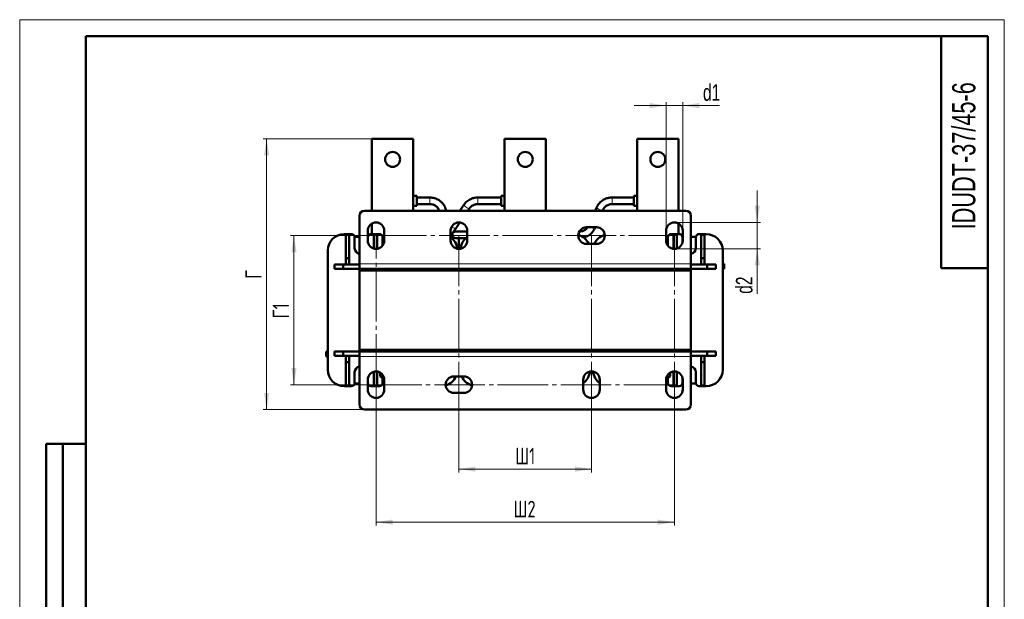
# Model space of a CAD drawing. Header units: millimetres. Extents: x 0 to 594, y 0 to 840.
# Tile 3 of 3: x 0 to 594, y 490 to 840. Entities that reach past the tile are written whole.
import ezdxf

# ---------------------------------------------------------------- set-up
doc = ezdxf.new("R2010")
doc.units = ezdxf.units.MM
doc.header["$LTSCALE"] = 2
doc.linetypes.add('SLD-Осевая', pattern=[19.05, 15.24, -1.27, 1.27, -1.27])
doc.linetypes.add('SLD-Сплошная', pattern=[0])
doc.styles.add('SLDTEXTSTYLE0', font='TXT', dxfattribs={"width": 0.7})
doc.styles.add('SLDTEXTSTYLE1', font='TXT', dxfattribs={"width": 0.7, "bigfont": 'bigfont'})
doc.dimstyles.new('SLDDIMSTYLE0', dxfattribs={"dimtxt": 10, "dimasz": 10, "dimexe": 0, "dimexo": 0.0625, "dimgap": 2.5, "dimtad": 2, "dimdec": 1, "dimrnd": 1e-09, "dimzin": 12, "dimdsep": 46, "dimtxsty": 'SLDTEXTSTYLE0', "dimsah": 1, "dimcen": 0.09, "dimadec": 0, "dimazin": 3, "dimtfac": 1, "dimtdec": 3, "dimtofl": 0, "dimtmove": 0, "dimatfit": 3, "dimfxl": 0, "dimfrac": 2, "dimtolj": 1, "dimtzin": 12, "dimarcsym": 0})
doc.dimstyles.new('SLDDIMSTYLE1', dxfattribs={"dimtxt": 10, "dimasz": 10, "dimexe": 0, "dimexo": 0.0625, "dimgap": 2.5, "dimtad": 2, "dimdec": 1, "dimrnd": 1e-09, "dimzin": 12, "dimdsep": 46, "dimtxsty": 'SLDTEXTSTYLE0', "dimsah": 1, "dimcen": 0.09, "dimadec": 0, "dimazin": 3, "dimtfac": 1, "dimtdec": 3, "dimtmove": 0, "dimatfit": 0, "dimfxl": 0, "dimfrac": 2, "dimtolj": 1, "dimtzin": 12, "dimarcsym": 0})

# ---------------------------------------------------------------- blocks, each defined once
blk = doc.blocks.new('_D_2')
at = {"color": 7, "linetype": 'SLD-Сплошная', "lineweight": 0}
for p, q in [((214.95, 709.63), (163.47, 709.63)), ((165.47, 619.63), (165.47, 709.63)), ((214.95, 619.63), (163.47, 619.63))]:
    blk.add_line(p, q, dxfattribs=at)
at = {"color": 7, "linetype": 'SLD-Сплошная', "lineweight": 18}
for points in [[(165.47, 709.63), (163.94, 699.63), (167.01, 699.63)], [(165.47, 619.63), (167.01, 629.63), (163.94, 629.63)]]:
    blk.add_solid(points, dxfattribs=at)
at = {"color": 7, "linetype": 'SLD-Сплошная', "lineweight": 18, "insert": (152.58, 659.66), "char_height": 10, "attachment_point": 1, "rotation": 90, "style": 'SLDTEXTSTYLE1'}
blk.add_mtext('Г1', dxfattribs=at)
blk = doc.blocks.new('_D_3')
at = {"color": 7, "linetype": 'SLD-Сплошная', "lineweight": 0}
for p, q in [((214.97, 619.61), (214.97, 534.63)), ((394.97, 619.61), (394.97, 534.63)), ((214.97, 536.63), (394.97, 536.63))]:
    blk.add_line(p, q, dxfattribs=at)
at = {"color": 7, "linetype": 'SLD-Сплошная', "lineweight": 18}
for points in [[(214.97, 536.63), (224.97, 535.09), (224.97, 538.17)], [(394.97, 536.63), (384.97, 538.17), (384.97, 535.09)]]:
    blk.add_solid(points, dxfattribs=at)
at = {"color": 7, "linetype": 'SLD-Сплошная', "lineweight": 18, "insert": (297.86, 549.52), "char_height": 10, "attachment_point": 1, "style": 'SLDTEXTSTYLE1'}
blk.add_mtext('Ш2', dxfattribs=at)
blk = doc.blocks.new('_D_4')
at = {"color": 7, "linetype": 'SLD-Сплошная', "lineweight": 0}
for p, q in [((264.97, 619.61), (264.97, 566.63)), ((344.97, 619.61), (344.97, 566.63)), ((264.97, 568.63), (344.97, 568.63))]:
    blk.add_line(p, q, dxfattribs=at)
at = {"color": 7, "linetype": 'SLD-Сплошная', "lineweight": 18}
for points in [[(264.97, 568.63), (274.97, 567.09), (274.97, 570.17)], [(344.97, 568.63), (334.97, 570.17), (334.97, 567.09)]]:
    blk.add_solid(points, dxfattribs=at)
at = {"color": 7, "linetype": 'SLD-Сплошная', "lineweight": 18, "insert": (298.93, 581.52), "char_height": 10, "attachment_point": 1, "style": 'SLDTEXTSTYLE1'}
blk.add_mtext('Ш1', dxfattribs=at)
blk = doc.blocks.new('_D_5')
at = {"color": 7, "linetype": 'SLD-Сплошная', "lineweight": 0}
for p, q in [((212.45, 768.13), (146.97, 768.13)), ((148.97, 604.63), (148.97, 768.13)), ((207.95, 604.63), (146.97, 604.63))]:
    blk.add_line(p, q, dxfattribs=at)
at = {"color": 7, "linetype": 'SLD-Сплошная', "lineweight": 18}
for points in [[(148.97, 768.13), (147.44, 758.13), (150.51, 758.13)], [(148.97, 604.63), (150.51, 614.63), (147.44, 614.63)]]:
    blk.add_solid(points, dxfattribs=at)
at = {"color": 7, "linetype": 'SLD-Сплошная', "lineweight": 18, "insert": (136.08, 683.54), "char_height": 10, "attachment_point": 1, "rotation": 90, "style": 'SLDTEXTSTYLE1'}
blk.add_mtext('Г', dxfattribs=at)
blk = doc.blocks.new('_D_6')
at = {"color": 7, "linetype": 'SLD-Сплошная', "lineweight": 0}
for p, q in [((389.97, 712.65), (389.97, 790.13)), ((399.97, 712.65), (399.97, 790.13)), ((389.97, 788.13), (370.74, 788.13)), ((389.97, 788.13), (399.97, 788.13)), ((399.97, 788.13), (422.16, 788.13))]:
    blk.add_line(p, q, dxfattribs=at)
at = {"color": 7, "linetype": 'SLD-Сплошная', "lineweight": 18}
for points in [[(389.97, 788.13), (379.97, 789.67), (379.97, 786.59)], [(399.97, 788.13), (409.97, 786.59), (409.97, 789.67)]]:
    blk.add_solid(points, dxfattribs=at)
at = {"color": 7, "linetype": 'SLD-Сплошная', "lineweight": 18, "insert": (412.22, 801.02), "char_height": 10, "attachment_point": 1, "style": 'SLDTEXTSTYLE0'}
blk.add_mtext('d1', dxfattribs=at)
blk = doc.blocks.new('_D_7')
at = {"color": 7, "linetype": 'SLD-Сплошная', "lineweight": 0}
for p, q in [((444.97, 717.63), (444.97, 736.86)), ((394.99, 717.63), (446.97, 717.63)), ((444.97, 717.63), (444.97, 701.63)), ((394.99, 701.63), (446.97, 701.63)), ((444.97, 701.63), (444.97, 674.51))]:
    blk.add_line(p, q, dxfattribs=at)
at = {"color": 7, "linetype": 'SLD-Сплошная', "lineweight": 18}
for points in [[(444.97, 717.63), (446.51, 727.63), (443.44, 727.63)], [(444.97, 701.63), (443.44, 691.63), (446.51, 691.63)]]:
    blk.add_solid(points, dxfattribs=at)
at = {"color": 7, "linetype": 'SLD-Сплошная', "lineweight": 18, "insert": (432.08, 674.51), "char_height": 10, "attachment_point": 1, "rotation": 90, "style": 'SLDTEXTSTYLE0'}
blk.add_mtext('d2', dxfattribs=at)

msp = doc.modelspace()

# ---------------------------------------------------------------- linework, layer by layer
at = {"color": 7, "linetype": 'SLD-Сплошная', "lineweight": 18}
for p, q in [((0, 840), (594, 840)), ((0, 840), (0, 0)), ((594, 840), (594, 0))]:
    msp.add_line(p, q, dxfattribs=at)
at = {"color": 7, "linetype": 'SLD-Сплошная', "lineweight": 50}
for p, q in [((40, 830), (40, 10)), ((584, 830), (40, 830)), ((40, 830), (40, 10)), ((556, 830), (556, 690)), ((584, 10), (584, 830)), ((237.47, 768.13), (212.47, 768.13)), ((212.47, 724.63), (212.47, 768.13)), ((237.47, 724.63), (237.47, 768.13)), ((317.47, 768.13), (292.47, 768.13)), ((292.47, 724.63), (292.47, 768.13)), ((317.47, 724.63), (317.47, 768.13)), ((397.47, 768.13), (372.47, 768.13)), ((372.47, 724.63), (372.47, 768.13)), ((397.47, 724.63), (397.47, 768.13)), ((239.49, 733.64), (237.47, 733.64)), ((239.49, 727.62), (239.49, 733.64)), ((247.39, 732.63), (239.49, 732.63)), ((290.46, 732.63), (276.35, 732.63)), ((292.47, 733.64), (290.46, 733.64)), ((290.46, 733.64), (290.46, 727.62)), ((370.46, 732.63), (357.34, 732.63)), ((372.47, 733.64), (370.46, 733.64)), ((370.46, 733.64), (370.46, 727.62)), ((237.47, 727.62), (239.49, 727.62)), ((239.49, 728.63), (247.39, 728.63)), ((268, 728.29), (265.5, 724.63)), ((270.35, 724.63), (271.31, 726.03)), ((276.35, 728.63), (290.46, 728.63)), ((290.46, 727.62), (292.47, 727.62)), ((348.13, 726.74), (347.2, 724.63)), ((351.57, 724.63), (351.79, 725.13)), ((357.34, 728.63), (370.46, 728.63)), ((370.46, 727.62), (372.47, 727.62)), ((204.97, 721.63), (204.97, 692.63)), ((207.97, 724.63), (401.97, 724.63)), ((404.97, 721.63), (404.97, 692.63)), ((212.47, 710.58), (212.47, 716.96)), ((259.97, 709.44), (263.1, 714.02)), ((263.1, 714.02), (265.54, 717.6)), ((347.97, 714.63), (341.97, 714.63)), ((346.91, 714.02), (347.18, 714.63)), ((397.47, 710.58), (397.47, 716.96)), ((200.07, 710.58), (195.82, 710.58)), ((196.77, 710.13), (198.77, 710.13)), ((196.77, 696.02), (196.77, 710.13)), ((198.77, 710.13), (198.77, 696.02)), ((202.04, 708.88), (204.97, 708.88)), ((202.07, 708.58), (202.07, 702.08)), ((209.97, 712.63), (209.97, 706.63)), ((209.97, 708.88), (210.09, 708.88)), ((210.07, 705.67), (210.07, 708.58)), ((212.07, 710.58), (216.97, 710.58)), ((213.57, 710.13), (215.57, 710.13)), ((213.57, 701.83), (213.57, 710.13)), ((215.57, 710.13), (215.57, 701.67)), ((218.97, 708.58), (218.97, 703.63)), ((219.97, 706.63), (219.97, 712.63)), ((259.97, 712.63), (259.97, 706.63)), ((260.02, 708.66), (260.02, 709.51)), ((261.02, 710.13), (261.02, 707.82)), ((269.97, 712.13), (263.02, 712.13)), ((263.02, 708.13), (269.27, 708.13)), ((265.02, 702.13), (265.02, 708.13)), ((269.97, 706.63), (269.97, 712.63)), ((337.71, 712.13), (337.64, 712.13)), ((389.97, 712.63), (389.97, 706.63)), ((390.97, 703.63), (390.97, 708.58)), ((392.97, 710.58), (397.88, 710.58)), ((394.37, 710.13), (396.37, 710.13)), ((394.37, 701.67), (394.37, 710.13)), ((396.37, 710.13), (396.37, 701.83)), ((399.86, 708.88), (399.97, 708.88)), ((399.88, 708.58), (399.88, 705.67)), ((399.97, 706.63), (399.97, 712.63)), ((404.97, 708.88), (407.91, 708.88)), ((407.88, 702.08), (407.88, 708.58)), ((409.88, 710.58), (414.12, 710.58)), ((411.17, 710.13), (413.17, 710.13)), ((411.17, 696.02), (411.17, 710.13)), ((413.17, 710.13), (413.17, 696.02)), ((265.02, 701.63), (265.02, 702.13)), ((341.97, 704.63), (347.97, 704.63)), ((185.82, 700.58), (185.82, 628.68)), ((196.77, 692.13), (196.77, 696.02)), ((198.77, 696.02), (196.77, 696.02)), ((198.77, 696.02), (198.77, 692.13)), ((411.17, 696.02), (413.17, 696.02)), ((411.17, 692.13), (411.17, 696.02)), ((413.17, 696.02), (413.17, 692.13)), ((424.12, 700.58), (424.12, 628.68)), ((189.97, 689.63), (189.97, 692.13)), ((189.97, 692.13), (195.17, 692.13)), ((195.17, 689.63), (189.97, 689.63)), ((195.17, 692.13), (195.17, 689.63)), ((195.17, 692.13), (204.97, 692.13)), ((204.97, 689.63), (195.17, 689.63)), ((198.77, 692.13), (196.77, 692.13)), ((204.97, 692.63), (204.97, 689.63)), ((204.97, 689.63), (404.97, 689.63)), ((204.97, 688.63), (204.97, 689.63)), ((204.97, 689.63), (244.97, 689.63)), ((244.97, 688.63), (244.97, 689.63)), ((264.12, 689.63), (264.12, 688.63)), ((265.82, 689.63), (265.82, 688.63)), ((284.97, 688.63), (284.97, 689.63)), ((284.97, 689.63), (324.97, 689.63)), ((324.97, 688.63), (324.97, 689.63)), ((344.12, 689.63), (344.12, 688.63)), ((345.82, 689.63), (345.82, 688.63)), ((364.97, 688.63), (364.97, 689.63)), ((364.97, 689.63), (404.97, 689.63)), ((404.97, 692.63), (404.97, 689.63)), ((404.97, 692.13), (414.78, 692.13)), ((414.78, 689.63), (404.97, 689.63)), ((404.97, 688.63), (404.97, 689.63)), ((413.17, 692.13), (411.17, 692.13)), ((414.78, 689.63), (414.78, 692.13)), ((414.78, 692.13), (419.97, 692.13)), ((419.97, 689.63), (414.78, 689.63)), ((419.97, 692.13), (419.97, 689.63)), ((424.97, 692.63), (424.12, 692.63)), ((424.12, 689.63), (424.97, 689.63)), ((424.97, 689.63), (424.97, 692.63)), ((556, 690), (584, 690)), ((244.97, 688.63), (204.97, 688.63)), ((204.97, 640.63), (204.97, 688.63)), ((204.97, 688.63), (404.97, 688.63)), ((324.97, 688.63), (284.97, 688.63)), ((404.97, 688.63), (364.97, 688.63)), ((404.97, 688.63), (404.97, 640.63)), ((184.97, 639.63), (184.97, 636.63)), ((185.82, 639.63), (184.97, 639.63)), ((184.97, 636.63), (185.82, 636.63)), ((189.97, 639.63), (189.97, 637.13)), ((189.97, 639.63), (195.17, 639.63)), ((189.97, 637.13), (195.17, 637.13)), ((195.17, 637.13), (195.17, 639.63)), ((195.17, 639.63), (204.97, 639.63)), ((195.17, 637.13), (204.97, 637.13)), ((196.77, 637.13), (198.77, 637.13)), ((196.77, 633.24), (196.77, 637.13)), ((198.77, 637.13), (198.77, 633.24)), ((204.97, 639.63), (204.97, 640.63)), ((204.97, 640.63), (244.97, 640.63)), ((404.97, 640.63), (204.97, 640.63)), ((404.97, 639.63), (204.97, 639.63)), ((204.97, 636.63), (204.97, 639.63)), ((244.97, 639.63), (204.97, 639.63)), ((204.97, 607.63), (204.97, 636.63)), ((244.97, 639.63), (244.97, 640.63)), ((264.12, 640.63), (264.12, 639.63)), ((265.82, 640.63), (265.82, 639.63)), ((284.97, 639.63), (284.97, 640.63)), ((284.97, 640.63), (324.97, 640.63)), ((324.97, 639.63), (284.97, 639.63)), ((324.97, 639.63), (324.97, 640.63)), ((344.12, 640.63), (344.12, 639.63)), ((345.82, 640.63), (345.82, 639.63)), ((364.97, 640.63), (404.97, 640.63)), ((364.97, 639.63), (364.97, 640.63)), ((404.97, 639.63), (364.97, 639.63)), ((404.97, 639.63), (404.97, 640.63)), ((404.97, 639.63), (414.78, 639.63)), ((404.97, 636.63), (404.97, 639.63)), ((404.97, 637.13), (414.78, 637.13)), ((404.97, 607.63), (404.97, 636.63)), ((411.17, 637.13), (413.17, 637.13)), ((411.17, 633.24), (411.17, 637.13)), ((413.17, 637.13), (413.17, 633.24)), ((414.78, 639.63), (414.78, 637.13)), ((414.78, 639.63), (419.97, 639.63)), ((414.78, 637.13), (419.97, 637.13)), ((419.97, 637.13), (419.97, 639.63)), ((196.77, 619.13), (196.77, 633.24)), ((196.77, 633.24), (198.77, 633.24)), ((198.77, 633.24), (198.77, 619.13)), ((413.17, 633.24), (411.17, 633.24)), ((411.17, 619.13), (411.17, 633.24)), ((413.17, 633.24), (413.17, 619.13)), ((202.07, 627.18), (202.07, 620.68)), ((213.57, 619.13), (213.57, 627.43)), ((215.57, 627.59), (215.57, 619.13)), ((217.47, 626.96), (217.47, 624.81)), ((217.47, 624.81), (218.47, 624.23)), ((219.35, 624.23), (217.47, 624.81)), ((218.47, 624.23), (219.35, 624.23)), ((218.97, 624.23), (218.97, 620.68)), ((219.63, 624.32), (219.35, 624.23)), ((219.35, 624.23), (219.71, 624.23)), ((267.97, 624.63), (261.97, 624.63)), ((390.24, 624.23), (390.6, 624.23)), ((390.6, 624.23), (390.28, 624.33)), ((392.48, 624.81), (390.6, 624.23)), ((390.6, 624.23), (391.47, 624.23)), ((390.97, 620.68), (390.97, 624.23)), ((391.47, 624.23), (392.48, 624.81)), ((392.48, 626.96), (392.48, 624.81)), ((394.37, 619.13), (394.37, 627.59)), ((396.37, 627.43), (396.37, 619.13)), ((407.88, 620.68), (407.88, 627.18)), ((195.82, 618.68), (200.07, 618.68)), ((198.77, 619.13), (196.77, 619.13)), ((204.97, 620.38), (202.04, 620.38)), ((209.97, 622.63), (209.97, 616.63)), ((210.09, 620.38), (209.97, 620.38)), ((210.07, 620.68), (210.07, 623.59)), ((216.97, 618.68), (212.07, 618.68)), ((215.57, 619.13), (213.57, 619.13)), ((219.97, 620.38), (218.95, 620.38)), ((219.97, 616.63), (219.97, 622.63)), ((339.97, 622.63), (339.97, 616.63)), ((349.97, 616.63), (349.97, 622.63)), ((389.97, 622.63), (389.97, 616.63)), ((391, 620.38), (389.97, 620.38)), ((397.88, 618.68), (392.97, 618.68)), ((396.37, 619.13), (394.37, 619.13)), ((399.97, 620.38), (399.86, 620.38)), ((399.88, 623.59), (399.88, 620.68)), ((399.97, 616.63), (399.97, 622.63)), ((407.91, 620.38), (404.97, 620.38)), ((414.12, 618.68), (409.88, 618.68)), ((413.17, 619.13), (411.17, 619.13)), ((261.97, 614.63), (267.97, 614.63)), ((401.97, 604.63), (207.97, 604.63)), ((16, 344), (16, 584)), ((40, 584), (16, 584)), ((16, 344), (16, 584)), ((26, 344), (26, 584)), ((26, 344), (26, 584))]:
    msp.add_line(p, q, dxfattribs=at)
at = {"color": 8, "linetype": 'SLD-Сплошная', "lineweight": 18}
for p, q in [((247.39, 732.63), (247.39, 728.63)), ((276.35, 732.55), (276.35, 732.63)), ((276.35, 728.63), (276.35, 732.55)), ((357.34, 730.63), (357.34, 732.63)), ((357.34, 730.63), (357.34, 728.63)), ((261.18, 714.75), (260.65, 715.15)), ((337.71, 709.92), (337.71, 712.13)), ((264, 702.13), (265.02, 702.13)), ((404.97, 692.63), (204.97, 692.63)), ((204.97, 636.63), (404.97, 636.63))]:
    msp.add_line(p, q, dxfattribs=at)
at = {"color": 7, "linetype": 'SLD-Осевая', "lineweight": 18}
for p, q in [((214.97, 709.63), (394.97, 709.63)), ((214.97, 619.63), (214.97, 709.63)), ((264.97, 709.63), (264.97, 619.63)), ((344.97, 709.63), (344.97, 619.63)), ((394.97, 709.63), (394.97, 619.63)), ((394.97, 619.63), (214.97, 619.63))]:
    msp.add_line(p, q, dxfattribs=at)
at = {"color": 8, "linetype": 'SLD-Сплошная', "lineweight": 18, "flags": 128}
for points in [[(271.31, 726.03), (271.08, 725.97), (270.63, 726.08), (270.04, 726.36), (269.38, 726.77), (268.77, 727.23), (268.29, 727.68), (268.02, 728.05), (268, 728.29), (268, 728.29)], [(351.79, 725.13), (351.57, 725.01), (351.11, 725.03), (350.47, 725.18), (349.75, 725.45), (349.06, 725.8), (348.52, 726.16), (348.19, 726.5), (348.13, 726.74)]]:
    msp.add_lwpolyline(points, dxfattribs=at)
at = {"color": 7, "linetype": 'SLD-Сплошная', "lineweight": 50}
for centre in [(224.97, 755.63), (304.97, 755.63), (384.97, 755.63)]:
    msp.add_circle(centre, 4.5, dxfattribs=at)
for centre, radius, start, end in [((207.97, 721.63), 3, 90, 180), ((401.97, 721.63), 3, 0, 90), ((214.97, 712.63), 5, 0, 180), ((264.97, 712.63), 5, 360, 180), ((341.97, 709.63), 5, 90, 270), ((347.97, 709.63), 5, 270, 90), ((394.97, 712.63), 5, 360, 180), ((195.82, 700.58), 10, 90, 180), ((200.07, 708.58), 2, 0, 90), ((212.07, 708.58), 2, 90, 180), ((216.97, 708.58), 2, 0, 90), ((254.12, 700.58), 10, 6.51337, 54.19701), ((263.02, 710.13), 2, 90, 180), ((263.02, 710.13), 2, 180, 270), ((275.82, 700.58), 10, 125.80299, 173.48663), ((334.12, 700.58), 10, 23.89113, 73.27463), ((355.82, 700.58), 10, 106.72537, 156.10887), ((392.97, 708.58), 2, 90, 180), ((397.88, 708.58), 2, 0, 90), ((409.88, 708.58), 2, 90, 180), ((414.12, 700.58), 10, 0, 90), ((205.57, 702.08), 3.5, 180, 260.25813), ((214.97, 706.63), 5, 180, 0), ((264.97, 706.63), 5, 180, 360), ((394.97, 706.63), 5, 180, 360), ((404.38, 702.08), 3.5, 279.74187, 0), ((205.57, 627.18), 3.5, 99.74187, 180), ((404.38, 627.18), 3.5, 0, 80.25813), ((195.82, 628.68), 10, 180, 270), ((214.97, 622.63), 5, 0, 180), ((261.97, 619.63), 5, 90, 270), ((254.12, 628.68), 10, 286.72537, 336.10887), ((275.82, 628.68), 10, 203.89113, 253.27463), ((267.97, 619.63), 5, 270, 90), ((344.97, 622.63), 5, 0, 180), ((334.12, 628.68), 10, 305.80299, 353.48663), ((355.82, 628.68), 10, 186.51337, 234.19701), ((394.97, 622.63), 5, 360, 180), ((414.12, 628.68), 10, 270, 0), ((200.07, 620.68), 2, 270, 0), ((212.07, 620.68), 2, 180, 270), ((216.97, 620.68), 2, 270, 0), ((392.97, 620.68), 2, 180, 270), ((397.88, 620.68), 2, 270, 0), ((409.88, 620.68), 2, 180, 270), ((214.97, 616.63), 5, 180, 0), ((344.97, 616.63), 5, 180, 0), ((394.97, 616.63), 5, 180, 0), ((207.97, 607.63), 3, 180, 270), ((401.97, 607.63), 3, 270, 0)]:
    msp.add_arc(centre, radius, start, end, dxfattribs=at)
at = {"color": 8, "linetype": 'SLD-Сплошная', "lineweight": 18}
for centre, radius, start, end in [((262.95, 716.51), 2.49, 224.75158, 273.59053), ((346.26, 717.2), 3.25, 232.33358, 281.54226)]:
    msp.add_arc(centre, radius, start, end, dxfattribs=at)
at = {"color": 7, "linetype": 'SLD-Сплошная', "lineweight": 50}
for points, knots in [([(257.21, 724.63), (257.2, 724.76), (257.11, 725.48), (256.66, 726.69), (255.87, 728.18), (254.86, 729.46), (253.67, 730.54), (252.37, 731.39), (251.12, 731.96), (249.98, 732.32), (248.77, 732.57), (247.9, 732.61), (247.39, 732.63)], [0, 0, 0, 0, 0.028262, 0.160919, 0.280367, 0.399141, 0.516467, 0.630464, 0.73471, 0.812755, 0.889245, 1, 1, 1, 1]), ([(276.35, 732.63), (275.75, 732.6), (274.91, 732.56), (273.68, 732.3), (272.65, 731.97), (271.47, 731.43), (270.3, 730.71), (269.21, 729.77), (268.43, 728.95), (268.1, 728.4), (268.02, 728.28)], [0, 0, 0, 0, 0.181469, 0.256752, 0.381632, 0.51213, 0.652898, 0.800812, 0.954763, 1, 1, 1, 1]), ([(357.34, 732.63), (356.74, 732.6), (355.89, 732.56), (354.67, 732.3), (353.63, 731.97), (352.45, 731.43), (351.29, 730.71), (350.19, 729.78), (349.21, 728.65), (348.52, 727.62), (348.24, 726.94), (348.16, 726.73)], [0, 0, 0, 0, 0.153311, 0.216913, 0.322416, 0.432665, 0.551591, 0.676554, 0.806617, 0.941156, 1, 1, 1, 1]), ([(247.39, 728.63), (247.87, 728.6), (248.54, 728.56), (249.48, 728.29), (250.26, 727.97), (251.1, 727.45), (251.89, 726.76), (252.55, 725.89), (252.97, 725.16), (253.08, 724.71), (253.1, 724.63)], [0, 0, 0, 0, 0.186662, 0.261357, 0.385695, 0.515692, 0.656524, 0.805841, 0.963484, 1, 1, 1, 1]), ([(271.32, 726.02), (271.52, 726.29), (271.94, 726.88), (272.8, 727.57), (273.69, 728.07), (274.53, 728.38), (275.39, 728.59), (276.01, 728.61), (276.35, 728.63)], [0, 0, 0, 0, 0.175045, 0.3782091, 0.5620342, 0.6909151, 0.8306902, 1, 1, 1, 1]), ([(351.82, 725.12), (351.93, 725.37), (352.2, 725.99), (352.89, 726.82), (353.78, 727.58), (354.68, 728.07), (355.52, 728.38), (356.38, 728.59), (357, 728.61), (357.34, 728.63)], [0, 0, 0, 0, 0.122473, 0.301961, 0.473869, 0.629413, 0.738467, 0.856738, 1, 1, 1, 1]), ([(342.65, 714.63), (342.48, 714.4), (342.08, 713.85), (341.25, 713.19), (340.37, 712.69), (339.52, 712.38), (338.67, 712.17), (338.05, 712.15), (337.71, 712.13)], [0, 0, 0, 0, 0.155006, 0.363105, 0.551396, 0.683407, 0.826578, 1, 1, 1, 1]), ([(340.07, 708.41), (340.11, 708.42), (340.56, 708.51), (341.41, 708.79), (342.59, 709.33), (343.75, 710.05), (344.86, 710.98), (345.83, 712.11), (346.55, 713.19), (346.84, 713.92), (346.94, 714.17)], [0, 0, 0, 0, 0.015896, 0.146204, 0.282375, 0.429263, 0.583606, 0.74425, 0.910422, 1, 1, 1, 1])]:
    msp.add_open_spline(points, degree=3, knots=knots, dxfattribs=at)

# ---------------------------------------------------------------- texts
at = {"color": 7, "linetype": 'Continuous', "lineweight": 0, "insert": (562.53, 757.83), "char_height": 14, "attachment_point": 2, "rotation": 90, "style": 'SLDTEXTSTYLE0'}
msp.add_mtext('IDUDT-37/45-6', dxfattribs=at)

# ---------------------------------------------------------------- dimensions: what is measured, and where the dimension line sits
at = {"color": 7, "linetype": 'SLD-Сплошная', "lineweight": 18}
for base, p1, p2, angle, text, dimstyle, picture, middle in [((399.97, 788.13), (389.97, 712.63), (399.97, 712.63), 0, 'd1', 'SLDDIMSTYLE1', '_D_6', (417.19, 788.13)), ((148.97, 768.13), (207.97, 604.63), (212.47, 768.13), 90, 'Г', 'SLDDIMSTYLE0', '_D_5', (148.97, 686.38)), ((444.97, 701.63), (394.97, 717.63), (394.97, 701.63), 90, 'd2', 'SLDDIMSTYLE1', '_D_7', (444.97, 680.55)), ((165.47, 709.63), (214.97, 619.63), (214.97, 709.63), 90, 'Г1', 'SLDDIMSTYLE0', '_D_2', (165.47, 664.63))]:
    dim = msp.add_linear_dim(base=base, p1=p1, p2=p2, angle=angle, text=text, dimstyle=dimstyle, dxfattribs=at)
    dim.commit()
    dim.dimension.update_dxf_attribs({"geometry": picture, "text_midpoint": middle, "dimtype": 160})
for base, p1, p2, text, picture, middle in [((394.97, 536.63), (214.97, 619.63), (394.97, 619.63), 'Ш2', '_D_3', (304.97, 536.63)), ((344.97, 568.63), (264.97, 619.63), (344.97, 619.63), 'Ш1', '_D_4', (304.97, 568.63))]:
    dim = msp.add_linear_dim(base=base, p1=p1, p2=p2, text=text, dimstyle='SLDDIMSTYLE0', dxfattribs=at)
    dim.commit()
    dim.dimension.update_dxf_attribs({"geometry": picture, "text_midpoint": middle, "dimtype": 160})

doc.saveas('drawing.dxf')
